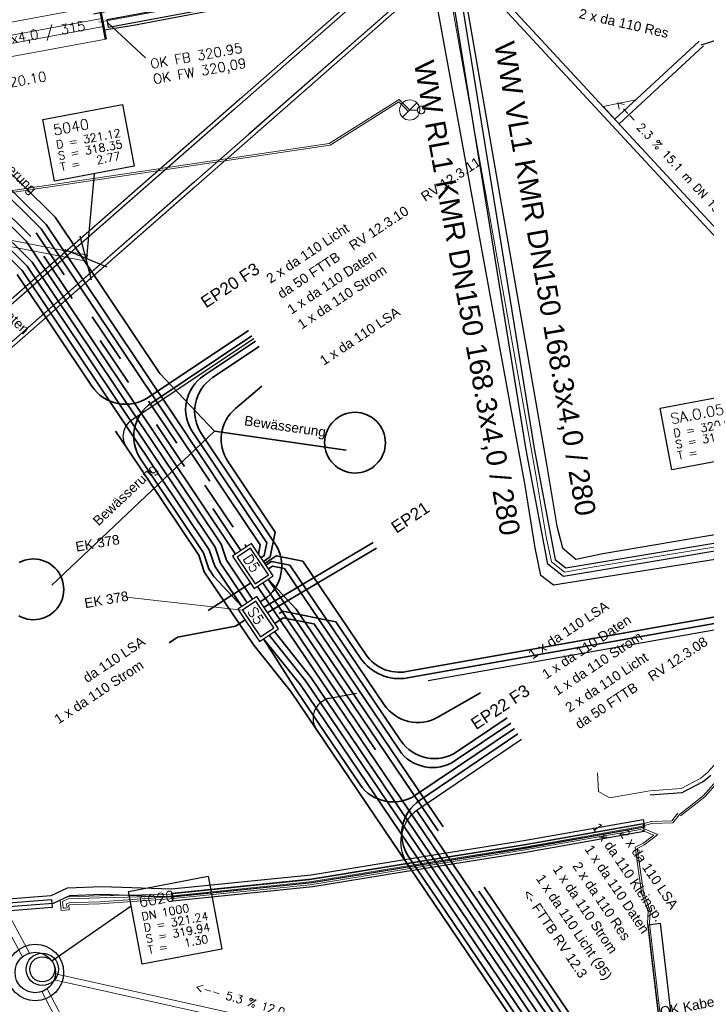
# Model space of a CAD drawing. Header units: metres. Extents: x -502 to 161, y -108 to 174.
# Tile 243 of 256: x 27 to 44, y 12 to 36. Entities that reach past the tile are written whole.
import ezdxf

# ---------------------------------------------------------------- set-up
doc = ezdxf.new("R2010")
doc.units = ezdxf.units.M
doc.header["$LTSCALE"] = 0.1
for name, pattern in [('1', [70, 50, -20]), ('123', [25.001, 12.501, -12.5]), ('125', [101.6, 100.001, -1.599]), ('237', [93, 75, -18]), ('239', [93, 75, -18]), ('89', [85.001, 30.001, -12.5, 30, -12.5])]:
    doc.linetypes.add(name, pattern=pattern)
doc.layers.add('BRI32-005.02-5f05-Koordinierung Schemaplan 4 BA ZOB Teilbereich', color=7, linetype='Continuous')
doc.layers.add('BRI32-005.03-5f06-Koordinierung Schemaplan 4 BA ZOB Teilbereich 2 Ost - Bahnhofsallee 2023-01-21', color=7, linetype='Continuous')
doc.styles.add('Arial', font='arial.ttf')
doc.styles.add('Txt', font='txt_____.ttf')

msp = doc.modelspace()

# ---------------------------------------------------------------- linework, layer by layer
at = {"layer": 'BRI32-005.02-5f05-Koordinierung Schemaplan 4 BA ZOB Teilbereich', "color": 1, "linetype": '89', "lineweight": 50, "true_color": 0xff0000, "transparency": 33554687}
msp.add_line((28.515, 41.204), (29.529, 35.749), dxfattribs=at)
at = {"layer": 'BRI32-005.02-5f05-Koordinierung Schemaplan 4 BA ZOB Teilbereich', "color": 7, "linetype": 'Continuous', "lineweight": 18, "transparency": 33554687}
for p, q in [((4.523, 9.436), (39.345, 39.977)), ((4.523, 9.436), (39.345, 39.977)), ((4.637, 9.403), (39.378, 39.873)), ((4.637, 9.403), (39.378, 39.873)), ((5.098, 8.876), (39.839, 39.347)), ((5.098, 8.876), (39.839, 39.347)), ((5.117, 8.759), (39.938, 39.301)), ((5.117, 8.759), (39.938, 39.301)), ((29.178, 29.797), (28.894, 30.878)), ((28.519, 30.548), (29.554, 30.126))]:
    msp.add_line(p, q, dxfattribs=at)
at = {"layer": 'BRI32-005.02-5f05-Koordinierung Schemaplan 4 BA ZOB Teilbereich', "color": 1, "linetype": 'Continuous', "lineweight": 25, "true_color": 0xff0000, "transparency": 33554687}
for p, q in [((44.231, 35.612), (50.257, 37.462)), ((29.06, 30.333), (29.248, 32.423)), ((28.199, 12.97), (30.157, 14.329))]:
    msp.add_line(p, q, dxfattribs=at)
at = {"layer": 'BRI32-005.02-5f05-Koordinierung Schemaplan 4 BA ZOB Teilbereich', "color": 7, "linetype": '123', "lineweight": 35, "transparency": 33554687}
for p, q in [((22.608, 36.107), (27.806, 30.963)), ((27.806, 30.963), (32.999, 23.198)), ((33.106, 22.306), (31.004, 20.959))]:
    msp.add_line(p, q, dxfattribs=at)
at = {"layer": 'BRI32-005.02-5f05-Koordinierung Schemaplan 4 BA ZOB Teilbereich', "color": 7, "linetype": 'Continuous', "lineweight": 13, "transparency": 33554687}
for p, q in [((29.529, 35.749), (29.47, 36.063)), ((29.046, 30.259), (29.074, 30.407))]:
    msp.add_line(p, q, dxfattribs=at)
at = {"layer": 'BRI32-005.02-5f05-Koordinierung Schemaplan 4 BA ZOB Teilbereich', "color": 1, "linetype": 'Continuous', "lineweight": 18, "true_color": 0xff0000, "transparency": 33554687}
for p, q in [((29.58, 36.152), (30.507, 35.29)), ((42.102, 33.769), (44.185, 35.695)), ((42.204, 33.659), (44.287, 35.585)), ((18.945, 32.386), (29.074, 30.407)), ((18.917, 32.239), (29.046, 30.259)), ((32.903, 21.641), (30.03, 21.956))]:
    msp.add_line(p, q, dxfattribs=at)
at = {"layer": 'BRI32-005.02-5f05-Koordinierung Schemaplan 4 BA ZOB Teilbereich', "color": 3, "linetype": '123', "lineweight": 35, "true_color": 0x00ff00, "transparency": 33554687}
for p, q in [((27.676, 30.869), (22.495, 35.993)), ((32.866, 23.109), (27.676, 30.869))]:
    msp.add_line(p, q, dxfattribs=at)
at = {"layer": 'BRI32-005.02-5f05-Koordinierung Schemaplan 4 BA ZOB Teilbereich', "color": 190, "linetype": 'Continuous', "lineweight": 18, "true_color": 0x7f00ff, "transparency": 33554687}
for p, q in [((36.856, 33.821), (37.212, 34.173)), ((37.224, 33.997), (37.034, 33.997))]:
    msp.add_line(p, q, dxfattribs=at)
at = {"layer": 'BRI32-005.02-5f05-Koordinierung Schemaplan 4 BA ZOB Teilbereich', "color": 7, "linetype": 'Continuous', "lineweight": 35, "transparency": 33554687}
msp.add_line((32.733, 23.02), (27.559, 30.757), dxfattribs=at)
at = {"layer": 'BRI32-005.02-5f05-Koordinierung Schemaplan 4 BA ZOB Teilbereich', "color": 7, "linetype": '125', "lineweight": 18, "transparency": 33554687}
for p, q in [((29.178, 29.797), (28.894, 30.878)), ((28.519, 30.548), (29.554, 30.126))]:
    msp.add_line(p, q, dxfattribs=at)
at = {"layer": 'BRI32-005.02-5f05-Koordinierung Schemaplan 4 BA ZOB Teilbereich', "color": 7, "linetype": 'Continuous', "lineweight": 25, "transparency": 33554687}
for p, q in [((29.178, 29.797), (28.894, 30.878)), ((28.519, 30.548), (29.554, 30.126))]:
    msp.add_line(p, q, dxfattribs=at)
at = {"layer": 'BRI32-005.02-5f05-Koordinierung Schemaplan 4 BA ZOB Teilbereich', "color": 142, "linetype": 'Continuous', "lineweight": 35, "true_color": 0x0099cc, "transparency": 33554687}
msp.add_line((32.212, 26.065), (28.194, 22.255), dxfattribs=at)
at = {"layer": 'BRI32-005.02-5f05-Koordinierung Schemaplan 4 BA ZOB Teilbereich', "color": 1, "linetype": '1', "lineweight": 35, "true_color": 0xff0000, "transparency": 33554687}
msp.add_line((30.046, 25.652), (29.771, 26.065), dxfattribs=at)
at = {"layer": 'BRI32-005.02-5f05-Koordinierung Schemaplan 4 BA ZOB Teilbereich', "color": 190, "linetype": '1', "lineweight": 35, "true_color": 0x7f00ff, "transparency": 33554687}
for p, q in [((33.442, 21.713), (36.135, 23.31)), ((33.527, 21.577), (36.217, 23.172))]:
    msp.add_line(p, q, dxfattribs=at)
at = {"layer": 'BRI32-005.02-5f05-Koordinierung Schemaplan 4 BA ZOB Teilbereich', "color": 3, "linetype": '1', "lineweight": 35, "true_color": 0x00ff00, "transparency": 33554687}
msp.add_line((31.301, 20.967), (31.094, 20.827), dxfattribs=at)
at = {"layer": 'BRI32-005.02-5f05-Koordinierung Schemaplan 4 BA ZOB Teilbereich', "color": 7, "linetype": '239', "lineweight": 18, "transparency": 33554687, "flags": 128}
for points in [[(5.117, 8.759), (39.938, 39.301), (39.345, 39.977), (4.523, 9.436)], [(5.098, 8.876), (39.839, 39.347), (39.378, 39.873), (4.637, 9.403)]]:
    msp.add_lwpolyline(points, dxfattribs=at)
at = {"layer": 'BRI32-005.02-5f05-Koordinierung Schemaplan 4 BA ZOB Teilbereich', "color": 7, "linetype": 'Continuous', "lineweight": 18, "transparency": 33554687, "flags": 128}
for points in [[(29.376, 36.57), (19.628, 34.767), (18.717, 39.7), (-24.49, 31.72), (-24.097, 29.593), (-26.063, 29.23), (-26.456, 31.356), (-61.714, 24.844)], [(29.435, 36.255), (19.371, 34.394), (18.46, 39.328), (-24.102, 31.368), (-23.724, 29.337), (-26.32, 28.857), (-26.713, 30.984), (-61.966, 24.472)], [(29.47, 36.063), (19.215, 34.167), (18.304, 39.1), (-23.89, 31.307), (-23.497, 29.18), (-26.476, 28.63), (-26.869, 30.756), (-62.119, 24.245)], [(29.529, 35.749), (18.958, 33.794), (18.047, 38.728), (-23.517, 31.05), (-23.124, 28.924), (-26.733, 28.257), (-27.126, 30.384), (-62.371, 23.873)], [(27.976, 33.763), (29.941, 34.136), (30.23, 32.609), (28.265, 32.236), (27.976, 33.763)], [(43.22, 26.629), (45.185, 27.002), (45.474, 25.475), (43.509, 25.102), (43.22, 26.629)], [(30.089, 14.689), (32.054, 15.062), (32.395, 13.26), (30.43, 12.887), (30.089, 14.689)]]:
    msp.add_lwpolyline(points, dxfattribs=at)
at = {"layer": 'BRI32-005.02-5f05-Koordinierung Schemaplan 4 BA ZOB Teilbereich', "color": 1, "linetype": 'Continuous', "lineweight": 18, "true_color": 0xff0000, "transparency": 33554687, "flags": 128}
for points in [[(48.252, 27.12), (38.004, 38.2), (37.894, 38.098), (48.142, 27.018)], [(42.102, 33.769), (41.814, 34.081), (42.621, 34.249)], [(27.644, 13.164), (22.048, 23.579), (21.872, 23.485), (27.468, 13.069)], [(38.799, 9.424), (38.865, 9.726), (38.865, 9.726), (38.41, 10.241), (38.41, 10.241), (28.254, 12.504), (28.287, 12.651), (38.49, 10.377), (38.49, 10.377), (39.027, 9.768), (39.027, 9.768), (38.945, 9.392)], [(38.799, 9.424), (38.865, 9.726), (38.41, 10.241), (28.254, 12.504)], [(38.945, 9.392), (39.027, 9.768), (38.49, 10.377), (28.287, 12.651)], [(32.951, 2.96), (28.083, 12.282), (27.95, 12.212), (32.818, 2.89)]]:
    msp.add_lwpolyline(points, dxfattribs=at)
at = {"layer": 'BRI32-005.02-5f05-Koordinierung Schemaplan 4 BA ZOB Teilbereich', "color": 40, "linetype": 'Continuous', "lineweight": 25, "true_color": 0xffbf00, "transparency": 33554687, "flags": 128}
for points in [[(29.227, 36.377), (29.939, 36.517), (37.205, 37.867), (37.91, 37.997), (38.13, 37.927), (38.248, 37.707), (38.345, 37.137), (40.408, 25.247), (40.667, 23.717), (40.807, 23.177), (41.137, 22.897), (41.807, 23.037), (46.549, 23.847)], [(46.541, 23.207), (41.365, 22.377), (40.581, 22.257), (40.27, 22.497), (40.135, 23.177), (39.888, 24.717), (37.731, 36.487), (37.626, 37.107), (37.507, 37.347), (37.272, 37.417), (36.605, 37.307), (30.217, 36.087), (29.488, 35.967)]]:
    msp.add_lwpolyline(points, dxfattribs=at)
at = {"layer": 'BRI32-005.02-5f05-Koordinierung Schemaplan 4 BA ZOB Teilbereich', "color": 142, "linetype": 'Continuous', "lineweight": 35, "true_color": 0x0099cc, "transparency": 33554687, "flags": 128}
for points in [[(24.76, 37.858), (24.997, 34.598), (28.28, 31.352), (30.866, 27.485), (32.212, 26.065), (35.468, 25.591)], [(36.42, 25.918), (36.43, 25.845), (36.433, 25.771), (36.429, 25.698), (36.418, 25.625), (36.399, 25.554), (36.374, 25.485), (36.342, 25.418), (36.303, 25.356), (36.259, 25.297), (36.209, 25.243), (36.154, 25.194), (36.095, 25.15), (36.031, 25.113), (35.964, 25.082), (35.895, 25.058), (35.823, 25.041), (35.75, 25.03), (35.677, 25.027), (35.603, 25.032), (35.531, 25.043), (35.459, 25.061), (35.39, 25.087), (35.324, 25.119), (35.261, 25.157), (35.203, 25.202), (35.148, 25.251), (35.099, 25.306), (35.056, 25.366), (35.019, 25.429), (34.988, 25.496), (34.964, 25.566), (34.946, 25.637), (34.936, 25.71), (34.933, 25.784), (34.937, 25.857), (34.949, 25.93), (34.967, 26.001), (34.993, 26.07), (35.025, 26.136), (35.063, 26.199), (35.107, 26.258), (35.157, 26.312), (35.212, 26.361), (35.272, 26.404), (35.335, 26.442), (35.402, 26.473), (35.471, 26.497), (35.543, 26.514), (35.616, 26.524), (35.689, 26.527), (35.763, 26.523), (35.836, 26.512), (35.907, 26.493), (35.976, 26.468), (36.042, 26.436), (36.105, 26.397), (36.164, 26.353), (36.218, 26.303), (36.267, 26.248), (36.31, 26.189), (36.348, 26.125), (36.378, 26.059), (36.403, 25.989), (36.42, 25.918)], [(27.393, 22.818), (27.46, 22.849), (27.53, 22.873), (27.601, 22.89), (27.674, 22.9), (27.747, 22.903), (27.821, 22.899), (27.894, 22.888), (27.965, 22.869), (28.034, 22.844), (28.1, 22.812), (28.163, 22.773), (28.222, 22.729), (28.276, 22.679), (28.325, 22.624), (28.368, 22.565), (28.406, 22.501), (28.437, 22.434), (28.461, 22.365), (28.478, 22.293)], [(28.478, 22.293), (28.488, 22.221), (28.491, 22.147), (28.487, 22.074), (28.476, 22.001), (28.457, 21.93), (28.432, 21.86), (28.4, 21.794), (28.361, 21.731), (28.317, 21.673), (28.267, 21.619), (28.212, 21.57), (28.153, 21.526), (28.089, 21.489), (28.022, 21.458), (27.953, 21.434), (27.881, 21.416), (27.809, 21.406), (27.735, 21.403), (27.662, 21.407), (27.589, 21.419), (27.518, 21.437), (27.448, 21.463), (27.382, 21.495)]]:
    msp.add_lwpolyline(points, dxfattribs=at)
at = {"layer": 'BRI32-005.02-5f05-Koordinierung Schemaplan 4 BA ZOB Teilbereich', "color": 40, "linetype": 'Continuous', "lineweight": 18, "true_color": 0xffbf00, "transparency": 33554687, "flags": 128}
msp.add_lwpolyline([(29.358, 36.172), (30.078, 36.302), (36.905, 37.587), (37.591, 37.707), (37.819, 37.637), (37.937, 37.407), (38.038, 36.812), (40.148, 24.982), (40.401, 23.447), (40.535, 22.833), (40.859, 22.577), (41.586, 22.707), (46.545, 23.527), (58.308, 25.657), (70.155, 27.797), (70.597, 27.868), (71.179, 27.977)], dxfattribs=at)
at = {"layer": 'BRI32-005.02-5f05-Koordinierung Schemaplan 4 BA ZOB Teilbereich', "color": 250, "linetype": 'Continuous', "lineweight": 25, "true_color": 0x333333, "transparency": 33554687, "flags": 128}
for points in [[(29.559, 36.235), (37.492, 37.712), (38.009, 37.397), (38.3, 36.808), (40.105, 25.634), (40.626, 22.888), (40.886, 22.683), (45.287, 23.419), (45.932, 23.447), (45.94, 23.247), (45.307, 23.219), (40.832, 22.471), (40.444, 22.778), (39.907, 25.6), (38.108, 36.746), (37.855, 37.257), (37.454, 37.502), (29.595, 36.039), (29.559, 36.235)], [(25.865, 16.701), (25.984, 16.439), (26.134, 16.067), (26.286, 15.127), (26.46, 14.686), (26.906, 14.391), (28.187, 14.489), (28.203, 14.289), (26.852, 14.187), (26.298, 14.554), (26.092, 15.073), (25.94, 16.013), (25.8, 16.361), (25.683, 16.619), (25.865, 16.701)], [(42.829, 16.273), (39.884, 15.751), (37.195, 15.321), (34.625, 14.9), (31.159, 14.549), (29.428, 14.61), (28.635, 14.582), (28.232, 14.393), (26.91, 14.291), (26.462, 14.241), (26.44, 14.439), (26.892, 14.491), (28.18, 14.589), (28.587, 14.78), (29.428, 14.81), (31.153, 14.749), (34.599, 15.098), (37.163, 15.519), (39.85, 15.949), (42.795, 16.469), (42.829, 16.273)], [(42.824, 16.171), (39.901, 15.652), (37.211, 15.222), (34.638, 14.801), (31.176, 14.451), (31.156, 14.649), (34.612, 14.999), (37.179, 15.42), (39.867, 15.85), (42.79, 16.367), (42.824, 16.171)], [(43.697, 7.263), (42.919, 13.864), (43.217, 13.9), (43.995, 7.299), (43.697, 7.263)]]:
    msp.add_lwpolyline(points, dxfattribs=at)
at = {"layer": 'BRI32-005.02-5f05-Koordinierung Schemaplan 4 BA ZOB Teilbereich', "color": 7, "linetype": 'Continuous', "lineweight": 35, "transparency": 33554687, "flags": 128}
for points in [[(20.771, 36.798), (22.04, 35.536), (22.909, 34.989), (27.713, 30.239)], [(27.589, 30.136), (22.809, 34.863), (21.94, 35.41), (20.658, 36.684)], [(27.559, 30.757), (23.092, 35.174), (22.608, 36.107)], [(22.706, 36.206), (23.115, 36.037), (23.541, 35.63), (28.055, 31.166), (31.249, 26.39), (32.52, 24.482), (33.344, 23.251), (33.297, 23.018)], [(27.713, 30.239), (32.375, 23.268), (32.51, 22.87), (33.155, 21.906)], [(33.022, 21.817), (32.365, 22.799), (32.23, 23.197), (27.589, 30.136)], [(41.302, 2.97), (43.335, 5.135), (43.684, 5.857), (43.606, 6.927), (38.96, 13.805), (33.272, 22.225)], [(41.093, 3.258), (43.112, 5.409), (43.359, 5.92), (43.293, 6.819), (34.469, 19.88), (33.56, 21.022)], [(33.693, 21.111), (34.602, 19.97), (43.45, 6.873), (43.522, 5.888), (43.245, 5.317), (41.173, 3.109)]]:
    msp.add_lwpolyline(points, dxfattribs=at)
at = {"layer": 'BRI32-005.02-5f05-Koordinierung Schemaplan 4 BA ZOB Teilbereich', "color": 3, "linetype": 'Continuous', "lineweight": 35, "true_color": 0x00ff00, "transparency": 33554687, "flags": 128}
for points in [[(27.465, 30.034), (22.709, 34.737), (21.84, 35.284), (20.545, 36.571)], [(32.889, 21.728), (32.22, 22.727), (32.085, 23.126), (27.465, 30.034)], [(33.702, 21.309), (33.91, 21.448), (34.659, 21.3)], [(32.97, 21.397), (32.735, 21.24), (31.301, 20.967)], [(28.135, 0.862), (31.812, 1.66), (34.472, 2.242), (41.045, 3.412), (42.949, 5.44), (43.196, 5.951), (43.137, 6.765), (34.336, 19.791), (33.427, 20.933)]]:
    msp.add_lwpolyline(points, dxfattribs=at)
at = {"layer": 'BRI32-005.02-5f05-Koordinierung Schemaplan 4 BA ZOB Teilbereich', "color": 7, "linetype": '237', "lineweight": 35, "transparency": 33554687, "flags": 128}
for points in [[(22.706, 36.206), (23.43, 35.515), (27.931, 31.064)], [(27.931, 31.064), (32.576, 24.118), (32.999, 23.198)], [(33.538, 22.403), (43.919, 7.034), (44.01, 5.795), (43.602, 4.952), (41.463, 2.673)], [(33.538, 22.403), (34.231, 21.663), (44.076, 7.088), (44.173, 5.764), (43.735, 4.86), (41.543, 2.525)]]:
    msp.add_lwpolyline(points, dxfattribs=at)
at = {"layer": 'BRI32-005.02-5f05-Koordinierung Schemaplan 4 BA ZOB Teilbereich', "color": 190, "linetype": 'Continuous', "lineweight": 18, "true_color": 0x7f00ff, "transparency": 33554687, "flags": 128}
for points in [[(37.034, 33.997), (36.963, 34.069), (36.771, 34.261), (35.048, 33.173), (12.689, 29.847), (6.652, 28.949), (0.595, 28.048)], [(43.693, 16.592), (44.289, 17.06), (44.598, 17.412), (44.678, 17.682), (51.96, 26.162), (52.249, 26.249), (52.556, 26.471), (53.084, 26.487)], [(43.693, 16.592), (43.53, 16.382), (43.012, 16.366), (42.743, 16.291), (39.821, 15.774), (37.133, 15.344), (34.564, 14.923), (31.107, 14.573), (29.376, 14.533), (28.599, 14.506), (28.456, 14.443), (28.473, 14.273), (28.523, 14.277)], [(42.969, 14.203), (42.809, 14.673), (42.652, 15.753), (42.816, 15.833), (43.162, 16.091), (42.904, 16.198), (42.742, 16.271), (39.824, 15.754), (37.136, 15.324), (34.567, 14.903), (31.109, 14.553), (29.379, 14.433), (28.816, 14.414), (28.622, 14.407), (28.562, 14.381), (28.572, 14.282), (28.523, 14.277)], [(31.336, 5.696), (31.432, 5.678), (31.869, 5.833), (32.535, 6.262), (42.905, 6.976), (43.156, 7.013), (43.417, 7.066), (43.615, 7.159), (43.732, 7.302), (42.954, 13.899), (42.969, 14.203)]]:
    msp.add_lwpolyline(points, dxfattribs=at)
at = {"layer": 'BRI32-005.02-5f05-Koordinierung Schemaplan 4 BA ZOB Teilbereich', "color": 255, "linetype": 'Continuous', "lineweight": 13, "transparency": 33554687, "flags": 128}
for points in [[(36.998, 33.962), (36.927, 34.034), (36.764, 34.197), (35.066, 33.125), (12.696, 29.798), (6.659, 28.9), (0.602, 27.999)], [(53.086, 26.437), (52.573, 26.421), (52.272, 26.203), (51.989, 26.118), (44.723, 17.657), (44.643, 17.387), (44.324, 17.023), (43.724, 16.552)], [(43.654, 16.622), (43.505, 16.431), (43.005, 16.415), (42.732, 16.339), (39.813, 15.823), (37.125, 15.393), (34.558, 14.972), (31.104, 14.623), (29.375, 14.583), (28.588, 14.555), (28.403, 14.474), (28.428, 14.219), (28.527, 14.227)], [(28.528, 14.227), (28.627, 14.237), (28.616, 14.349), (28.634, 14.357), (28.818, 14.364), (29.382, 14.383), (31.114, 14.503), (34.574, 14.853), (37.144, 15.274), (39.833, 15.704), (42.736, 16.219), (42.884, 16.152), (43.062, 16.078), (42.79, 15.876), (42.598, 15.782), (42.76, 14.661), (42.922, 14.187)], [(31.346, 5.745), (31.428, 5.729), (31.847, 5.878), (32.519, 6.311), (42.9, 7.025), (43.148, 7.062), (43.401, 7.113), (43.584, 7.199), (43.68, 7.317), (42.904, 13.897), (42.919, 14.205)]]:
    msp.add_lwpolyline(points, dxfattribs=at)
at = {"layer": 'BRI32-005.02-5f05-Koordinierung Schemaplan 4 BA ZOB Teilbereich', "color": 1, "linetype": 'Continuous', "lineweight": 25, "true_color": 0xff0000, "transparency": 33554687, "flags": 128}
for points in [[(27.976, 33.763), (29.941, 34.136), (30.23, 32.609), (28.265, 32.236), (27.976, 33.763)], [(43.22, 26.629), (45.185, 27.002), (45.474, 25.475), (43.509, 25.102), (43.22, 26.629)], [(30.089, 14.689), (32.054, 15.062), (32.395, 13.26), (30.43, 12.887), (30.089, 14.689)]]:
    msp.add_lwpolyline(points, dxfattribs=at)
at = {"layer": 'BRI32-005.02-5f05-Koordinierung Schemaplan 4 BA ZOB Teilbereich', "color": 190, "linetype": 'Continuous', "lineweight": 18, "true_color": 0x7f00ff, "transparency": 33554687, "flags": 128}
for points in [[(37.212, 34.173, 0.414816), (36.858, 34.175), (36.858, 34.175, 0.414816), (36.856, 33.821), (36.856, 33.821)], [(36.856, 33.821, 0.414816), (37.21, 33.819), (37.21, 33.819, 0.414816), (37.212, 34.173), (37.212, 34.173)], [(37.317, 34.091, 0.668179), (37.251, 33.931, 0.668179), (37.411, 33.997)], [(37.224, 33.997, 0.668177), (37.384, 33.931, 0.668177), (37.317, 34.091)], [(37.411, 33.997), (37.411, 33.997, 0.668179), (37.251, 34.063), (37.251, 34.063, 0.668179), (37.317, 33.903), (37.317, 33.903)], [(37.317, 33.904, 0.668177), (37.383, 34.063, 0.668177), (37.224, 33.997)]]:
    msp.add_lwpolyline(points, format="xyb", dxfattribs=at)
at = {"layer": 'BRI32-005.02-5f05-Koordinierung Schemaplan 4 BA ZOB Teilbereich', "color": 190, "linetype": 'Continuous', "lineweight": 35, "true_color": 0x7f00ff, "transparency": 33554687, "flags": 128}
for points in [[(27.341, 29.932), (29.187, 27.171), (29.187, 27.171, 0.414214), (30.574, 26.896), (30.574, 26.896), (33.049, 28.551)], [(32.889, 21.728), (32.2, 22.47), (32.076, 22.656), (31.94, 23.054), (30.388, 25.375), (30.388, 25.375, -0.414213), (30.663, 26.763), (30.663, 26.763), (33.138, 28.418)], [(28.137, 0.856), (29.18, 1.252), (31.783, 1.817), (34.441, 2.399), (40.306, 3.443, 0.302947), (41.107, 4.211), (41.326, 5.198), (42.295, 6.569, 0.31202), (42.308, 7.706), (37.008, 15.55, -0.414242), (37.277, 16.939), (39.708, 18.581)], [(39.619, 18.713), (37.187, 17.071), (37.187, 17.071, -0.414185), (35.799, 17.34), (35.799, 17.34), (34.97, 18.567)]]:
    msp.add_lwpolyline(points, format="xyb", dxfattribs=at)
at = {"layer": 'BRI32-005.02-5f05-Koordinierung Schemaplan 4 BA ZOB Teilbereich', "color": 1, "linetype": '237', "lineweight": 25, "true_color": 0xff0000, "transparency": 33554687, "flags": 128}
for points in [[(30.046, 25.652, -0.414213), (30.184, 26.346), (33.183, 28.351)], [(54.032, 22.825), (35.059, 19.459, 0.54285), (34.732, 18.687)], [(36.99, 15.345, -0.414242), (37.259, 16.733), (39.798, 18.448)]]:
    msp.add_lwpolyline(points, format="xyb", dxfattribs=at)
at = {"layer": 'BRI32-005.02-5f05-Koordinierung Schemaplan 4 BA ZOB Teilbereich', "color": 7, "linetype": 'Continuous', "lineweight": 35, "transparency": 33554687, "flags": 128}
for points in [[(33.227, 28.285), (31.945, 27.428), (31.945, 27.428, 0.414214), (31.67, 26.041), (31.67, 26.041), (33.504, 23.298), (33.443, 22.989), (33.36, 22.933)], [(33.454, 22.792), (33.738, 22.982), (34.393, 22.852), (35.951, 20.545), (35.951, 20.545, 0.296329), (36.955, 20.12), (36.955, 20.12), (53.976, 23.14)], [(39.439, 18.978), (38.202, 18.143, -0.414214), (36.814, 18.411), (33.939, 22.667), (33.643, 22.725), (33.543, 22.659)]]:
    msp.add_lwpolyline(points, format="xyb", dxfattribs=at)
at = {"layer": 'BRI32-005.02-5f05-Koordinierung Schemaplan 4 BA ZOB Teilbereich', "color": 35, "linetype": 'Continuous', "lineweight": 13, "true_color": 0x99724c, "transparency": 33554687, "flags": 128}
msp.add_lwpolyline([(41.67, 17.615), (41.698, 17.157), (41.967, 17.004), (42.962, 17.173), (43.738, 17.232), (44.227, 17.484), (44.4, 17.637), (44.541, 17.8), (51.823, 26.28), (52.133, 26.41), (52.691, 26.815), (53.56, 26.669), (54.733, 26.431), (58.563, 27.047), (59.951, 27.34), (60.117, 27.436), (65.677, 28.306)], dxfattribs=at)
at = {"layer": 'BRI32-005.02-5f05-Koordinierung Schemaplan 4 BA ZOB Teilbereich', "color": 3, "linetype": 'Continuous', "lineweight": 35, "true_color": 0x00ff00, "transparency": 33554687, "flags": 128}
for points in [[(33.316, 28.152), (32.167, 27.384, 0.414214), (31.892, 25.996), (33.705, 23.286, -0.414213), (33.429, 21.899), (33.345, 21.843)], [(33.807, 21.557), (33.902, 21.613), (35.213, 21.353), (35.819, 20.456), (35.819, 20.456, 0.296329), (36.983, 19.963), (36.983, 19.963), (54.004, 22.983)], [(34.666, 21.305), (36.77, 18.189), (36.77, 18.189, 0.414213), (38.159, 17.92), (38.159, 17.92), (39.529, 18.846)]]:
    msp.add_lwpolyline(points, format="xyb", dxfattribs=at)
at = {"layer": 'BRI32-005.02-5f05-Koordinierung Schemaplan 4 BA ZOB Teilbereich', "color": 7, "linetype": '237', "lineweight": 35, "transparency": 33554687, "flags": 128}
for points in [[(33.421, 22.842), (33.587, 22.953), (33.709, 23.567), (32.547, 25.305), (32.547, 25.305, -0.381154), (32.731, 26.623), (32.731, 26.623), (33.379, 27.173)], [(33.482, 22.751), (33.619, 22.842), (34.075, 22.752), (36.405, 19.302, 0.392376), (37.73, 18.993), (38.963, 19.698)]]:
    msp.add_lwpolyline(points, format="xyb", dxfattribs=at)
at = {"layer": 'BRI32-005.02-5f05-Koordinierung Schemaplan 4 BA ZOB Teilbereich', "color": 1, "linetype": 'Continuous', "lineweight": 35, "true_color": 0xff0000, "transparency": 33554687, "flags": 128}
msp.add_lwpolyline([(2.165, -3.074), (6.927, -2.233, -0.074529), (7.547, -2.217, 0.06635), (8.168, -2.211), (17.926, -0.815), (26.361, 0.856), (27.145, 0.921), (28.086, 1.107), (29.143, 1.377), (31.755, 1.944), (34.416, 2.527), (41.163, 3.727), (42.841, 5.514), (43.064, 5.976), (43.033, 6.4), (34.096, 19.628), (33.187, 20.772), (31.962, 22.586), (31.823, 22.996), (30.046, 25.652)], format="xyb", dxfattribs=at)
at = {"layer": 'BRI32-005.02-5f05-Koordinierung Schemaplan 4 BA ZOB Teilbereich', "color": 7, "linetype": 'Continuous', "lineweight": 25, "transparency": 33554687, "flags": 128}
for points in [[(33.126, 23.285), (32.661, 22.973), (33.195, 22.175), (33.66, 22.487), (33.126, 23.285)], [(33.104, 23.174), (32.772, 22.951), (33.217, 22.286), (33.549, 22.509), (33.104, 23.174)], [(33.257, 21.974), (32.792, 21.663), (33.325, 20.865), (33.791, 21.176), (33.257, 21.974)], [(33.235, 21.863), (32.903, 21.641), (33.347, 20.976), (33.68, 21.198), (33.235, 21.863)]]:
    msp.add_lwpolyline(points, dxfattribs=at)
at = {"layer": 'BRI32-005.02-5f05-Koordinierung Schemaplan 4 BA ZOB Teilbereich', "color": 3, "linetype": '237', "lineweight": 35, "true_color": 0x00ff00, "transparency": 33554687, "flags": 128}
msp.add_lwpolyline([(41.383, 2.822), (43.468, 5.043), (43.847, 5.826), (43.763, 6.98), (33.405, 22.314)], dxfattribs=at)
at = {"layer": 'BRI32-005.02-5f05-Koordinierung Schemaplan 4 BA ZOB Teilbereich', "color": 190, "linetype": 'Continuous', "lineweight": 35, "true_color": 0x7f00ff, "transparency": 33554687, "flags": 128}
msp.add_lwpolyline([(34.97, 18.567), (34.204, 19.701), (33.427, 20.933)], dxfattribs=at)
at = {"layer": 'BRI32-005.02-5f05-Koordinierung Schemaplan 4 BA ZOB Teilbereich', "color": 3, "linetype": 'Continuous', "lineweight": 25, "true_color": 0x00ff00, "transparency": 33554687, "flags": 128}
msp.add_lwpolyline([(42.97, 17.073), (43.766, 17.134), (44.283, 17.401), (44.466, 17.562)], dxfattribs=at)
msp.add_lwpolyline([(42.97, 17.073), (43.766, 17.134), (44.283, 17.401), (44.466, 17.562)], dxfattribs=at)
at = {"layer": 'BRI32-005.02-5f05-Koordinierung Schemaplan 4 BA ZOB Teilbereich', "color": 1, "linetype": 'Continuous', "lineweight": 25, "true_color": 0xff0000, "transparency": 33554687}
for centre, radius in [((27.788, 12.685), 0.7), ((27.788, 12.685), 0.5), ((27.962, 12.764), 0.4), ((27.962, 12.764), 0.31)]:
    msp.add_circle(centre, radius, dxfattribs=at)
at = {"layer": 'BRI32-005.03-5f06-Koordinierung Schemaplan 4 BA ZOB Teilbereich 2 Ost - Bahnhofsallee 2023-01-21', "color": 7, "linetype": 'Continuous', "lineweight": 13, "transparency": 33554687, "flags": 128}
for points in [[(29.376, 36.57), (19.628, 34.767), (18.717, 39.7), (-24.49, 31.72), (-24.097, 29.593), (-26.063, 29.23), (-26.456, 31.356), (-61.714, 24.844)], [(29.435, 36.255), (19.371, 34.394), (18.46, 39.328), (-24.102, 31.368), (-23.724, 29.337), (-26.32, 28.857), (-26.713, 30.984), (-61.966, 24.472)], [(29.47, 36.063), (19.215, 34.167), (18.304, 39.1), (-23.89, 31.307), (-23.497, 29.18), (-26.476, 28.63), (-26.869, 30.756), (-62.119, 24.245)], [(29.529, 35.749), (18.958, 33.794), (18.047, 38.728), (-23.517, 31.05), (-23.124, 28.924), (-26.733, 28.257), (-27.126, 30.384), (-62.371, 23.873)]]:
    msp.add_lwpolyline(points, dxfattribs=at)
at = {"layer": 'BRI32-005.03-5f06-Koordinierung Schemaplan 4 BA ZOB Teilbereich 2 Ost - Bahnhofsallee 2023-01-21', "color": 190, "linetype": 'Continuous', "lineweight": 13, "true_color": 0x7f00ff, "transparency": 33554687, "flags": 128}
msp.add_lwpolyline([(37.034, 33.997), (36.963, 34.069), (36.771, 34.261), (35.048, 33.173), (12.689, 29.847), (6.652, 28.949), (0.595, 28.048)], dxfattribs=at)
at = {"layer": 'BRI32-005.03-5f06-Koordinierung Schemaplan 4 BA ZOB Teilbereich 2 Ost - Bahnhofsallee 2023-01-21', "color": 255, "linetype": 'Continuous', "lineweight": 9, "transparency": 33554687, "flags": 128}
msp.add_lwpolyline([(36.998, 33.962), (36.927, 34.034), (36.764, 34.197), (35.066, 33.125), (12.696, 29.798), (6.659, 28.9), (0.602, 27.999)], dxfattribs=at)
at = {"layer": 'BRI32-005.03-5f06-Koordinierung Schemaplan 4 BA ZOB Teilbereich 2 Ost - Bahnhofsallee 2023-01-21', "color": 1, "linetype": 'Continuous', "lineweight": 30, "true_color": 0xff0000, "transparency": 33554687, "flags": 128}
msp.add_lwpolyline([(2.165, -3.074), (6.927, -2.233, -0.074529), (7.547, -2.217, 0.06635), (8.168, -2.211), (17.926, -0.815), (26.361, 0.856), (27.145, 0.921), (28.086, 1.107), (29.143, 1.377), (31.755, 1.944), (34.416, 2.527), (41.163, 3.727), (42.841, 5.514), (43.064, 5.976), (43.033, 6.4), (34.096, 19.628), (33.187, 20.772), (31.962, 22.586), (31.823, 22.996), (30.046, 25.652)], format="xyb", dxfattribs=at)

# ---------------------------------------------------------------- texts
at = {"layer": 'BRI32-005.02-5f05-Koordinierung Schemaplan 4 BA ZOB Teilbereich', "color": 7, "transparency": 33554687, "attachment_point": 1, "line_spacing_factor": 0.25}
for s, insert, char_height, rotation, style in [('2 x da 110 Res', (41.249, 36.508), 0.24, 347.2232, 'Arial'), ('FW DN150 168.3x4,0 / 315', (24.461, 35.388), 0.24, 10.193, 'Txt'), ('OK FB 320.95', (30.608, 35.249), 0.24, 10.193, 'Txt'), ('WW VL1 KMR DN150 168.3x4,0 / 280', (39.612, 35.724), 0.5, 279.8432, 'Arial'), ('OK FW 320,09', (30.676, 34.871), 0.24, 10.193, 'Txt'), ('WW RL1 KMR DN150 168.3x4,0 / 280', (37.626, 35.258), 0.5, 280.3849, 'Arial'), ('OK FW ca. 320.10', (25.102, 34.426), 0.24, 10.193, 'Txt'), ('1 x da 110 Daten', (33.981, 29.138), 0.24, 33.633, 'Arial'), ('1 x da 110 Daten', (25.851, 30.4), 0.24, 315.3195, 'Arial'), ('1 x da 110 Strom', (34.234, 28.769), 0.24, 33.633, 'Arial'), ('1 x da 110 LSA', (34.782, 27.876), 0.24, 33.633, 'Arial'), ('D5', (33.11, 23.046), 0.25, 303.7752, 'Txt'), ('S5', (33.218, 21.747), 0.25, 303.7752, 'Txt'), ('1 x da 110 LSA', (39.933, 20.613), 0.24, 33.5108, 'Arial'), ('1 x da 110 Daten', (40.27, 20.123), 0.24, 33.633, 'Arial'), ('1 x da 110 Strom', (40.546, 19.716), 0.24, 33.5108, 'Arial'), ('da 110 LSA', (28.934, 20.036), 0.24, 33.5108, 'Arial'), ('1 x da 110 Strom', (28.226, 19.012), 0.24, 33.5108, 'Arial'), ('1 x da 110 Kleinsp.', (41.725, 16.412), 0.24, 304.0376, 'Arial'), ('2 x da 110 LSA', (42.396, 16.257), 0.24, 304.0376, 'Arial'), ('1 x da 110 Daten', (41.541, 15.87), 0.24, 304.0376, 'Arial'), ('1 x da 110 Strom', (40.754, 15.374), 0.24, 304.0376, 'Arial'), ('2 x da 110 Res', (41.242, 15.451), 0.24, 304.0376, 'Arial'), ('OK Kabel', (43.194, 11.827), 0.24, 11.2096, 'Arial')]:
    msp.add_mtext(s, dxfattribs=dict(at, insert=insert, char_height=char_height, rotation=rotation, style=style))
at = {"layer": 'BRI32-005.02-5f05-Koordinierung Schemaplan 4 BA ZOB Teilbereich', "color": 1, "true_color": 0xff0000, "transparency": 33554687, "attachment_point": 1, "line_spacing_factor": 0.25}
for s, insert, char_height, rotation, style in [('<-- 2.3 % 15.1 m DN 150 PP', (42.238, 34.278), 0.2, 312.766, 'Txt'), ('5040', (28.209, 33.623), 0.26, 10.737, 'Txt'), ('D = 321.12', (28.283, 33.236), 0.2, 10.737, 'Txt'), ('S = 318.35', (28.335, 32.96), 0.2, 10.737, 'Txt'), ('T =   2.77', (28.387, 32.685), 0.2, 10.737, 'Txt'), ('RV 12.3.11', (37.28, 31.926), 0.24, 33.5108, 'Arial'), ('RV 12.3.10', (35.504, 30.715), 0.24, 33.5108, 'Arial'), ('da 50 FTTB', (33.738, 29.526), 0.24, 33.633, 'Arial'), ('SA.O.05', (43.453, 26.489), 0.26, 10.737, 'Txt'), ('D = 320.99', (43.527, 26.102), 0.2, 10.737, 'Txt'), ('S = 319.85', (43.579, 25.826), 0.2, 10.737, 'Txt'), ('T =   1.14', (43.631, 25.551), 0.2, 10.737, 'Txt'), ('EK 378', (28.762, 23.319), 0.24, 10.0084, 'Arial'), ('EK 378', (28.982, 21.922), 0.24, 10.0084, 'Arial'), ('RV 12.3.08', (42.887, 20.071), 0.24, 33.5108, 'Arial'), ('da 50 FTTB', (41.088, 18.891), 0.24, 33.5108, 'Arial'), ('6020', (30.322, 14.549), 0.26, 10.737, 'Txt'), ('<- FTTB RV 12.3', (40.013, 14.762), 0.24, 304.0376, 'Arial'), ('DN 1000', (30.396, 14.162), 0.2, 10.737, 'Txt'), ('D = 321.24', (30.448, 13.886), 0.2, 10.737, 'Txt'), ('S = 319.94', (30.5, 13.611), 0.2, 10.737, 'Txt'), ('T =   1.30', (30.552, 13.336), 0.2, 10.737, 'Txt'), ('<-- 5.3 % 12.0 m DN 150 PP', (31.773, 12.445), 0.2, 343.5296, 'Txt')]:
    msp.add_mtext(s, dxfattribs=dict(at, insert=insert, char_height=char_height, rotation=rotation, style=style))
at = {"layer": 'BRI32-005.02-5f05-Koordinierung Schemaplan 4 BA ZOB Teilbereich', "color": 5, "true_color": 0x0000ff, "transparency": 33554687, "char_height": 0.24, "attachment_point": 1, "line_spacing_factor": 0.25, "style": 'Arial'}
for insert, rotation in [((26.406, 33.499), 315.3195), ((32.971, 26.447), 351.731), ((29.184, 23.881), 43.4731)]:
    msp.add_mtext('Bewässerung', dxfattribs=dict(at, insert=insert, rotation=rotation))
at = {"layer": 'BRI32-005.02-5f05-Koordinierung Schemaplan 4 BA ZOB Teilbereich', "color": 190, "true_color": 0x7f00ff, "transparency": 33554687, "attachment_point": 1, "line_spacing_factor": 0.25, "style": 'Arial'}
for s, insert, char_height, rotation in [('2 x da 110 Licht', (33.463, 29.901), 0.24, 33.633), ('EP20 F3', (31.837, 29.341), 0.3, 33.633), ('EP21', (36.537, 23.773), 0.3, 33.633), ('2 x da 110 Licht', (40.844, 19.303), 0.24, 33.5108), ('EP22 F3', (38.507, 18.92), 0.3, 33.606), ('1 x da 110 Licht (95)', (40.34, 15.141), 0.24, 304.0376)]:
    msp.add_mtext(s, dxfattribs=dict(at, insert=insert, char_height=char_height, rotation=rotation))

doc.saveas('drawing.dxf')
